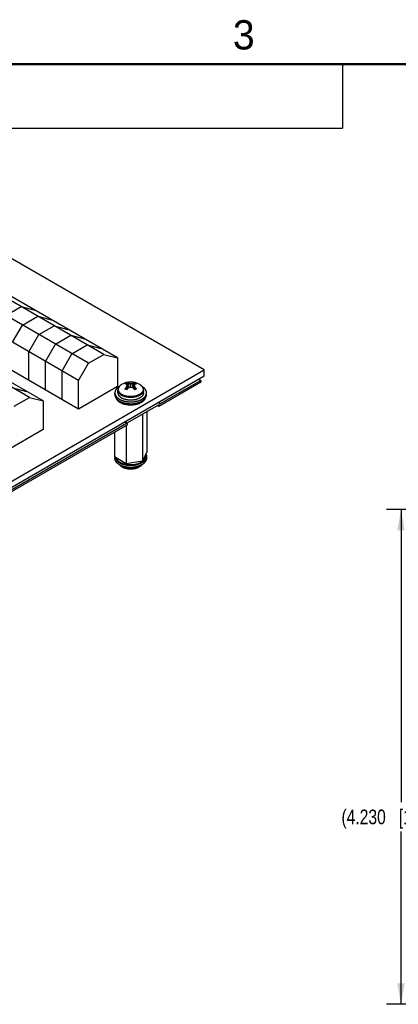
# Model space of a CAD drawing. Header units: inches. Extents: x 0 to 22, y 0 to 17.
# Tile 8 of 16: x 6.4 to 9.6, y 8.5 to 16.9. Entities that reach past the tile are written whole.
import ezdxf

# ---------------------------------------------------------------- set-up
doc = ezdxf.new("R2010")
doc.units = ezdxf.units.IN
doc.header["$LTSCALE"] = 1.21
doc.header["$MEASUREMENT"] = 0
doc.layers.get('0').update_dxf_attribs({"linetype": 'CONTINUOUS'})
doc.layers.add('02___PRT_ALL_AXES', color=7, linetype='CONTINUOUS')
doc.layers.add('DIMENSIONS', color=7, linetype='CONTINUOUS')
doc.styles.get("Standard").update_dxf_attribs({"font": 'txt', "width": 0.8})
doc.styles.add('TEXTSTYLE_2', font='txt')
doc.dimstyles.new('DIMSTYLE_1', dxfattribs={"dimtxt": 0.125, "dimasz": 0.18, "dimexe": 0.125, "dimexo": 0.0625, "dimgap": 0.0625, "dimtad": 0, "dimtih": 1, "dimtoh": 1, "dimdec": 3, "dimzin": 4, "dimdsep": 46, "dimtxsty": 'STANDARD', "dimblk": '_FILLED', "dimblk1": '_FILLED', "dimblk2": '_FILLED', "dimcen": 0.09, "dimadec": 0, "dimazin": 0, "dimtp": 0.001, "dimtm": 0.001, "dimtfac": 1, "dimtdec": 3, "dimtofl": 0, "dimtmove": 0, "dimatfit": 3, "dimldrblk": '_FILLED', "dimfxl": 1, "dimtolj": 1, "dimtzin": 4, "dimarcsym": 0})

# ---------------------------------------------------------------- blocks, each defined once
blk = doc.blocks.new('_FILLED')
at = {"color": 0, "linetype": 'BYBLOCK'}
blk.add_solid([(0, 0), (-1, 0.174), (-1, -0.174)], dxfattribs=at)
blk = doc.blocks.new('*D16')
at = {"layer": 'DIMENSIONS', "color": 2, "linetype": 'CONTINUOUS'}
for p, q in [((12.4646, 12.6946), (9.5, 12.6946)), ((9.625, 12.6946), (9.625, 10.1914)), ((9.625, 8.4646), (9.625, 9.9414)), ((12.4646, 8.4646), (9.5, 8.4646))]:
    blk.add_line(p, q, dxfattribs=at)
at = {"layer": 'DIMENSIONS', "color": 2, "linetype": 'CONTINUOUS', "xscale": 0.18, "yscale": 0.18, "zscale": 0.18}
for p, rotation in [((9.625, 12.6946), 90), ((9.625, 8.4646), 270)]:
    blk.add_blockref('_FILLED', p, dxfattribs=dict(at, rotation=rotation))
at = {"layer": 'DIMENSIONS', "color": 2, "linetype": 'CONTINUOUS', "insert": (9.625, 10.1289), "char_height": 0.125, "width": 1.625, "attachment_point": 2, "line_spacing_factor": 0.9}
blk.add_mtext('(4.230{\\Ftxt.shx;\\W1.000000;\\H0.125000; }[107.44])', dxfattribs=at)

msp = doc.modelspace()

# ---------------------------------------------------------------- linework, layer by layer
at = {"color": 2, "linetype": 'CONTINUOUS'}
for p, q in [((0.4999, 16.5), (9.1249, 16.5)), ((9.1249, 16.5), (9.1249, 15.9531)), ((0.4999, 15.9531), (9.1249, 15.9531))]:
    msp.add_line(p, q, dxfattribs=at)
at = {"color": 7, "linetype": 'CONTINUOUS'}
for p, q in [((7.9428, 13.8861), (4.9517, 15.6131)), ((7.0837, 14.0188), (5.1038, 15.1619)), ((6.9529, 13.9433), (4.973, 15.0864)), ((7.2003, 13.9882), (5.2204, 15.1313)), ((6.868, 13.7963), (4.8881, 14.9394)), ((6.4473, 13.6513), (4.4674, 14.7945)), ((6.5639, 13.6207), (4.584, 14.7639)), ((6.868, 13.5513), (4.8881, 14.6945)), ((6.2457, 14.3515), (6.3766, 14.4271)), ((6.3766, 14.4271), (6.4932, 14.3964)), ((6.3872, 14.2699), (6.518, 14.3454)), ((6.518, 14.3454), (6.6347, 14.3148)), ((6.3023, 14.1229), (6.3872, 14.2699)), ((6.5286, 14.1882), (6.6594, 14.2637)), ((6.6594, 14.2637), (6.7761, 14.2331)), ((6.4437, 14.0412), (6.5286, 14.1882)), ((6.67, 14.1066), (6.8008, 14.1821)), ((6.8008, 14.1821), (6.9175, 14.1515)), ((6.5852, 13.9596), (6.67, 14.1066)), ((6.8114, 14.0249), (6.9422, 14.1004)), ((6.9422, 14.1004), (7.0589, 14.0698)), ((6.4437, 13.7963), (6.4437, 14.0412)), ((6.7266, 13.8779), (6.8114, 14.0249)), ((6.9529, 13.9433), (7.0837, 14.0188)), ((7.0837, 14.0188), (7.2003, 13.9882)), ((7.2003, 13.9882), (7.2003, 13.7432)), ((3.9476, 11.5794), (7.9428, 13.8861)), ((6.5852, 13.7146), (6.5852, 13.9596)), ((6.868, 13.7963), (6.9529, 13.9433)), ((7.9428, 13.8355), (7.9428, 13.8861)), ((3.9476, 11.5288), (7.9428, 13.8355)), ((6.7266, 13.633), (6.7266, 13.8779)), ((7.8954, 13.8082), (7.9145, 13.7971)), ((6.3058, 13.733), (6.4225, 13.7024)), ((6.868, 13.5513), (6.868, 13.7963)), ((7.2003, 13.7432), (6.868, 13.5513)), ((7.2637, 13.7664), (7.264, 13.7666)), ((7.2642, 13.7249), (7.2771, 13.7323)), ((7.2771, 13.7323), (7.2832, 13.7456)), ((7.2771, 13.7323), (7.2771, 13.7378)), ((7.2776, 13.7741), (7.2905, 13.7666)), ((7.2832, 13.7456), (7.2832, 13.7537)), ((7.2905, 13.7666), (7.2905, 13.7721)), ((7.2905, 13.7666), (7.3135, 13.7631)), ((7.3135, 13.7363), (7.3135, 13.7712)), ((7.3135, 13.7631), (7.3365, 13.7666)), ((7.3365, 13.7666), (7.3494, 13.7741)), ((7.3365, 13.7666), (7.3365, 13.7721)), ((7.3437, 13.7456), (7.3437, 13.7537)), ((7.3437, 13.7456), (7.3499, 13.7323)), ((7.3499, 13.7323), (7.3499, 13.7378)), ((7.3499, 13.7323), (7.3628, 13.7249)), ((7.3629, 13.7665), (7.3632, 13.7664)), ((7.4093, 13.7466), (7.4094, 13.7464)), ((7.9145, 13.7971), (7.9145, 13.7808)), ((6.3165, 13.5758), (6.4473, 13.6513)), ((6.4473, 13.6513), (6.5639, 13.6207)), ((7.1785, 13.6755), (7.1785, 13.691)), ((7.204, 13.691), (7.204, 13.7138)), ((7.423, 13.691), (7.423, 13.7138)), ((7.4485, 13.6755), (7.4485, 13.691)), ((6.5639, 13.6207), (6.5639, 13.3758)), ((7.4155, 13.509), (7.4155, 13.1054)), ((7.4529, 13.5306), (7.4529, 13.1859)), ((7.2761, 13.4122), (7.2761, 13.0838)), ((6.5639, 13.3758), (6.2316, 13.1839)), ((7.1741, 13.3533), (7.1741, 13.1428)), ((7.2761, 13.0838), (7.1741, 13.1428)), ((7.1785, 13.1402), (7.1785, 13.1309)), ((7.4529, 13.1859), (7.4155, 13.1054)), ((7.4385, 13.1548), (7.4385, 13.1464)), ((7.4485, 13.1464), (7.4485, 13.1309)), ((7.2381, 13.0588), (7.2361, 13.0599)), ((7.4155, 13.1054), (7.2761, 13.0838))]:
    msp.add_line(p, q, dxfattribs=at)
at = {"color": 7, "linetype": 'CONTINUOUS', "const_width": 0.02}
msp.add_lwpolyline([(21.5, 16.5), (0.5, 16.5)], dxfattribs=at)
at = {"color": 7, "linetype": 'CONTINUOUS'}
for centre, radius, start, end in [((7.3135, 13.6347), 0.1489, 58.68613, 121.31387), ((7.2577, 13.6971), 0.0696, 84.63877, 84.97402), ((7.4149, 13.5941), 0.1995, 139.06533, 139.24342), ((7.0986, 13.4233), 0.3435, 59.99162, 61.25442), ((7.3217, 13.6815), 0.1027, 115.68187, 124.14403), ((7.4213, 13.5809), 0.2132, 132.59168, 137.50394), ((7.0744, 13.3817), 0.3915, 58.82186, 59.97891), ((7.8723, 13.9581), 0.6229, 197.18215, 199.13478), ((7.2744, 13.7026), 0.0715, 87.46519, 87.81632), ((7.4472, 13.8139), 0.1887, 205.60712, 209.08343), ((7.4634, 13.5359), 0.2596, 135.71346, 135.85207), ((7.4348, 13.5731), 0.2132, 132.59171, 137.5039), ((7.5848, 13.8478), 0.3184, 198.72628, 201.89747), ((7.9018, 13.9683), 0.6542, 199.12877, 201.30115), ((7.2957, 13.6097), 0.1625, 83.70819, 91.82358), ((8.0111, 13.9169), 0.7361, 191.77558, 194.49596), ((7.3489, 13.5596), 0.1802, 101.34437, 108.91841), ((7.3313, 13.6097), 0.1625, 88.17642, 96.29181), ((7.278, 13.5596), 0.1802, 71.08158, 78.65564), ((6.6159, 13.9169), 0.7361, 345.50334, 348.22442), ((6.7251, 13.9683), 0.6542, 338.69844, 340.87123), ((7.1922, 13.5731), 0.2132, 42.4961, 47.40829), ((7.0422, 13.8478), 0.3184, 338.1025, 341.27372), ((6.7547, 13.9581), 0.6229, 340.86522, 342.81785), ((7.1798, 13.8139), 0.1887, 330.9164, 334.39288), ((7.3525, 13.7026), 0.0715, 92.18369, 92.53499), ((7.1635, 13.5359), 0.2596, 44.14793, 44.28654), ((7.3063, 13.6834), 0.1006, 59.97887, 64.36203), ((7.5378, 13.4066), 0.3627, 118.77898, 121.22421), ((7.2056, 13.5809), 0.2132, 42.49611, 47.40829), ((7.3044, 13.6802), 0.1043, 55.88665, 59.99223), ((7.3693, 13.6971), 0.0695, 95.02575, 95.36159), ((7.2121, 13.5942), 0.1995, 40.75656, 40.93457), ((7.3184, 13.7871), 0.1589, 282.67104, 285.75338), ((7.2963, 13.7332), 0.1454, 246.62583, 247.44309), ((7.3022, 13.7766), 0.1778, 250.90332, 252.50977), ((7.3309, 13.7327), 0.1449, 292.55417, 293.37444), ((7.2657, 13.118), 0.0646, 219.31889, 221.50205), ((7.3135, 13.1871), 0.1489, 238.68611, 301.31387), ((7.2887, 13.1465), 0.1013, 239.99894, 240.63816)]:
    msp.add_arc(centre, radius, start, end, dxfattribs=at)
for points, knots in [([(7.2158, 13.7447), (7.2143, 13.7439), (7.2114, 13.7421), (7.2061, 13.7383), (7.1999, 13.7333), (7.1945, 13.7279), (7.1907, 13.7234), (7.1881, 13.72), (7.1859, 13.7165), (7.1839, 13.713), (7.1822, 13.7094), (7.1809, 13.7057), (7.1798, 13.7021), (7.179, 13.6984), (7.1786, 13.6947), (7.1785, 13.6922), (7.1785, 13.691)], [0, 0, 0, 0, 0.074838, 0.147805, 0.288034, 0.420821, 0.484565, 0.546629, 0.607118, 0.666161, 0.723909, 0.780537, 0.836239, 0.89123, 0.945737, 1, 1, 1, 1]), ([(7.2361, 13.7619), (7.2349, 13.7612), (7.2325, 13.7597), (7.228, 13.7565), (7.2238, 13.7531), (7.22, 13.7494), (7.2173, 13.7466), (7.2149, 13.7436), (7.2127, 13.7406), (7.2107, 13.7375), (7.2089, 13.7343), (7.2074, 13.731), (7.2062, 13.7277), (7.2052, 13.7243), (7.2045, 13.7208), (7.2041, 13.7173), (7.204, 13.715), (7.204, 13.7138)], [0, 0, 0, 0, 0.070475, 0.139628, 0.27388, 0.339108, 0.40315, 0.466085, 0.528004, 0.589004, 0.649199, 0.708705, 0.767644, 0.826134, 0.884263, 0.942156, 1, 1, 1, 1]), ([(7.2361, 13.7619), (7.2338, 13.7605), (7.2305, 13.7583), (7.2263, 13.7551), (7.2226, 13.7518), (7.2191, 13.7484), (7.2161, 13.7448), (7.2141, 13.742), (7.2124, 13.7392), (7.2108, 13.7364), (7.2096, 13.7335), (7.2085, 13.7306), (7.2077, 13.7276), (7.2071, 13.7247), (7.2068, 13.7217), (7.2068, 13.7187), (7.207, 13.7157), (7.2074, 13.7128), (7.2081, 13.7098), (7.209, 13.7069), (7.2102, 13.704), (7.2116, 13.7011), (7.2133, 13.6983), (7.2152, 13.6955), (7.2173, 13.6928), (7.2205, 13.6892), (7.224, 13.6859), (7.228, 13.6827), (7.2311, 13.6803), (7.2345, 13.6781), (7.2369, 13.6767), (7.2381, 13.676)], [0, 0, 0, 0, 0.073543, 0.108896, 0.143296, 0.20927, 0.240924, 0.271736, 0.301761, 0.331067, 0.359735, 0.387855, 0.415529, 0.44287, 0.469996, 0.49703, 0.524098, 0.551325, 0.578832, 0.606734, 0.635138, 0.66414, 0.693826, 0.724269, 0.75553, 0.787659, 0.854635, 0.889548, 0.925417, 0.962241, 1, 1, 1, 1]), ([(7.4094, 13.7464), (7.4107, 13.7449), (7.4132, 13.7416), (7.4157, 13.7373), (7.4173, 13.7338), (7.4183, 13.7311), (7.4191, 13.7285), (7.4196, 13.7258), (7.42, 13.7231), (7.4202, 13.7204), (7.4201, 13.7176), (7.4199, 13.7149), (7.4194, 13.7122), (7.4188, 13.7096), (7.4179, 13.7069), (7.4169, 13.7043), (7.4156, 13.7017), (7.4136, 13.6982), (7.4107, 13.694), (7.4064, 13.6891), (7.4014, 13.6845), (7.3958, 13.6802), (7.3895, 13.6762), (7.3827, 13.6726), (7.3753, 13.6692), (7.3674, 13.6663), (7.3592, 13.6638), (7.3506, 13.6617), (7.3417, 13.66), (7.3326, 13.6588), (7.3233, 13.6581), (7.314, 13.6579), (7.3046, 13.6581), (7.2953, 13.6588), (7.2862, 13.6599), (7.2773, 13.6615), (7.2686, 13.6636), (7.2603, 13.666), (7.2524, 13.6689), (7.245, 13.6722), (7.2403, 13.6747), (7.2381, 13.676)], [0, 0, 0, 0, 0.025561, 0.049961, 0.061794, 0.073419, 0.084869, 0.096182, 0.107397, 0.118557, 0.129704, 0.14088, 0.152128, 0.163489, 0.175002, 0.186702, 0.198624, 0.210796, 0.235981, 0.262433, 0.290258, 0.319505, 0.350178, 0.382238, 0.415612, 0.450197, 0.485864, 0.522465, 0.559833, 0.597792, 0.636153, 0.674721, 0.7133, 0.751691, 0.789699, 0.827137, 0.863825, 0.899595, 0.934297, 0.967801, 1, 1, 1, 1]), ([(7.2771, 13.7644), (7.2749, 13.7649), (7.2706, 13.7657), (7.2663, 13.7662), (7.2642, 13.7663)], [0, 0, 0, 0, 0.50921, 1, 1, 1, 1]), ([(7.2832, 13.7537), (7.2827, 13.7547), (7.2817, 13.7567), (7.2802, 13.7594), (7.2786, 13.762), (7.2776, 13.7636), (7.2771, 13.7644)], [0, 0, 0, 0, 0.273549, 0.531508, 0.773692, 1, 1, 1, 1]), ([(7.2771, 13.7378), (7.2776, 13.7392), (7.2786, 13.742), (7.2801, 13.7461), (7.2816, 13.75), (7.2827, 13.7525), (7.2832, 13.7537)], [0, 0, 0, 0, 0.264402, 0.519439, 0.76475, 1, 1, 1, 1]), ([(7.2776, 13.7741), (7.2797, 13.774), (7.2841, 13.7735), (7.2883, 13.7726), (7.2905, 13.7721)], [0, 0, 0, 0, 0.49079, 1, 1, 1, 1]), ([(7.3365, 13.7721), (7.3386, 13.7726), (7.3429, 13.7735), (7.3472, 13.774), (7.3494, 13.7741)], [0, 0, 0, 0, 0.509209, 1, 1, 1, 1]), ([(7.3499, 13.7644), (7.3494, 13.7636), (7.3483, 13.762), (7.3468, 13.7594), (7.3452, 13.7567), (7.3442, 13.7547), (7.3437, 13.7537)], [0, 0, 0, 0, 0.22631, 0.468494, 0.726452, 1, 1, 1, 1]), ([(7.3437, 13.7537), (7.3443, 13.7525), (7.3453, 13.75), (7.3469, 13.7461), (7.3484, 13.742), (7.3494, 13.7392), (7.3499, 13.7378)], [0, 0, 0, 0, 0.235251, 0.480563, 0.7356, 1, 1, 1, 1]), ([(7.3628, 13.7663), (7.3607, 13.7662), (7.3563, 13.7657), (7.3521, 13.7649), (7.3499, 13.7644)], [0, 0, 0, 0, 0.490791, 1, 1, 1, 1]), ([(7.4096, 13.7466), (7.4083, 13.748), (7.4056, 13.7509), (7.4011, 13.7548), (7.3961, 13.7585), (7.3926, 13.7608), (7.3908, 13.7619)], [0, 0, 0, 0, 0.239378, 0.485557, 0.739071, 1, 1, 1, 1]), ([(7.3908, 13.7619), (7.3927, 13.7608), (7.3962, 13.7585), (7.4011, 13.7548), (7.4055, 13.7508), (7.4081, 13.748), (7.4093, 13.7466)], [0, 0, 0, 0, 0.26614, 0.52145, 0.765977, 1, 1, 1, 1]), ([(7.423, 13.7138), (7.423, 13.7153), (7.4229, 13.7175), (7.4225, 13.7204), (7.422, 13.7233), (7.4212, 13.7261), (7.4203, 13.7289), (7.4192, 13.7317), (7.4176, 13.7352), (7.4153, 13.7391), (7.4126, 13.743), (7.4106, 13.7454), (7.4096, 13.7466)], [0, 0, 0, 0, 0.121114, 0.181746, 0.242524, 0.364696, 0.426202, 0.488026, 0.612816, 0.739493, 0.868443, 1, 1, 1, 1]), ([(7.4485, 13.691), (7.4485, 13.6922), (7.4484, 13.6947), (7.4479, 13.6984), (7.4471, 13.7021), (7.4461, 13.7057), (7.4447, 13.7094), (7.443, 13.713), (7.4411, 13.7165), (7.4388, 13.72), (7.4363, 13.7234), (7.4325, 13.7279), (7.427, 13.7333), (7.4209, 13.7383), (7.4155, 13.7421), (7.4127, 13.7439), (7.4112, 13.7447)], [0, 0, 0, 0, 0.054262, 0.108767, 0.163757, 0.219458, 0.276084, 0.333831, 0.392872, 0.45336, 0.515425, 0.579167, 0.711941, 0.852186, 0.92517, 1, 1, 1, 1]), ([(7.1785, 13.691), (7.1785, 13.6897), (7.1786, 13.6871), (7.1791, 13.6833), (7.1799, 13.6795), (7.181, 13.6757), (7.1825, 13.672), (7.1843, 13.6683), (7.1863, 13.6647), (7.1887, 13.6611), (7.1914, 13.6576), (7.1944, 13.6542), (7.1977, 13.6508), (7.2025, 13.6465), (7.2078, 13.6424), (7.2135, 13.6386), (7.2165, 13.6367), (7.218, 13.6358)], [0, 0, 0, 0, 0.0539, 0.108059, 0.162728, 0.218147, 0.274541, 0.332113, 0.391042, 0.451486, 0.513573, 0.577404, 0.64306, 0.710603, 0.851454, 0.924796, 1, 1, 1, 1]), ([(7.1785, 13.6755), (7.1785, 13.6742), (7.1786, 13.6716), (7.1791, 13.6678), (7.1799, 13.664), (7.181, 13.6602), (7.1825, 13.6565), (7.1843, 13.6528), (7.1863, 13.6491), (7.1887, 13.6456), (7.1914, 13.6421), (7.1944, 13.6386), (7.1977, 13.6353), (7.2025, 13.6309), (7.2078, 13.6269), (7.2135, 13.623), (7.2165, 13.6212), (7.218, 13.6203)], [0, 0, 0, 0, 0.0539, 0.108059, 0.162728, 0.218147, 0.274541, 0.332113, 0.391042, 0.451486, 0.513573, 0.577404, 0.64306, 0.710603, 0.851454, 0.924796, 1, 1, 1, 1]), ([(7.2251, 13.6065), (7.223, 13.6077), (7.2189, 13.6102), (7.2132, 13.6143), (7.208, 13.6186), (7.2034, 13.6231), (7.1994, 13.6279), (7.1959, 13.6327), (7.1931, 13.6378), (7.1917, 13.6412), (7.191, 13.643)], [0, 0, 0, 0, 0.143208, 0.281039, 0.41334, 0.540207, 0.661874, 0.778698, 0.891182, 1, 1, 1, 1]), ([(7.204, 13.7138), (7.204, 13.7128), (7.2041, 13.7107), (7.2045, 13.7076), (7.2051, 13.7045), (7.206, 13.7015), (7.2072, 13.6984), (7.2087, 13.6954), (7.2104, 13.6925), (7.2123, 13.6896), (7.2145, 13.6867), (7.2178, 13.683), (7.2215, 13.6794), (7.2255, 13.6761), (7.2288, 13.6737), (7.2324, 13.6713), (7.2348, 13.6698), (7.236, 13.6691)], [0, 0, 0, 0, 0.053901, 0.10806, 0.162729, 0.218149, 0.274543, 0.332115, 0.391045, 0.451488, 0.513574, 0.577408, 0.710566, 0.780031, 0.851431, 0.924768, 1, 1, 1, 1]), ([(7.204, 13.691), (7.204, 13.6899), (7.2041, 13.6879), (7.2045, 13.6848), (7.2051, 13.6817), (7.206, 13.6786), (7.2072, 13.6756), (7.2087, 13.6726), (7.2104, 13.6696), (7.2123, 13.6667), (7.2145, 13.6639), (7.2178, 13.6601), (7.2215, 13.6566), (7.2255, 13.6533), (7.2288, 13.6508), (7.2324, 13.6485), (7.2348, 13.647), (7.236, 13.6463)], [0, 0, 0, 0, 0.053901, 0.10806, 0.162729, 0.218149, 0.274543, 0.332115, 0.391045, 0.451488, 0.513574, 0.577408, 0.710566, 0.780031, 0.851431, 0.924768, 1, 1, 1, 1]), ([(7.218, 13.6358), (7.2204, 13.6345), (7.2253, 13.6318), (7.2331, 13.6282), (7.2413, 13.625), (7.2499, 13.6221), (7.2588, 13.6196), (7.268, 13.6175), (7.2775, 13.6158), (7.2872, 13.6144), (7.297, 13.6135), (7.3069, 13.613), (7.3168, 13.613), (7.3267, 13.6133), (7.3365, 13.6141), (7.3463, 13.6153), (7.3558, 13.6169), (7.3651, 13.6189), (7.3741, 13.6212), (7.3828, 13.624), (7.3912, 13.6271), (7.3991, 13.6306), (7.4065, 13.6344), (7.4135, 13.6385), (7.4199, 13.6429), (7.4257, 13.6475), (7.4309, 13.6524), (7.4355, 13.6575), (7.4395, 13.6628), (7.4427, 13.6682), (7.4449, 13.6729), (7.4462, 13.6767), (7.447, 13.6795), (7.4477, 13.6824), (7.4481, 13.6852), (7.4484, 13.6881), (7.4485, 13.69), (7.4485, 13.691)], [0, 0, 0, 0, 0.030656, 0.062386, 0.0951, 0.128719, 0.163155, 0.198302, 0.234046, 0.270266, 0.306838, 0.343629, 0.38051, 0.417347, 0.454006, 0.490357, 0.526274, 0.561632, 0.596318, 0.630222, 0.663247, 0.695307, 0.72633, 0.756259, 0.785059, 0.812711, 0.839227, 0.86464, 0.889018, 0.912458, 0.935095, 0.946166, 0.957102, 0.967926, 0.978665, 0.989347, 1, 1, 1, 1]), ([(7.2574, 13.6595), (7.2555, 13.6602), (7.2517, 13.6616), (7.2462, 13.6639), (7.241, 13.6664), (7.2377, 13.6682), (7.236, 13.6691)], [0, 0, 0, 0, 0.259814, 0.51335, 0.760208, 1, 1, 1, 1]), ([(7.3533, 13.6321), (7.3508, 13.6315), (7.3458, 13.6305), (7.3381, 13.6293), (7.3304, 13.6284), (7.3225, 13.6279), (7.3146, 13.6277), (7.3067, 13.6278), (7.2988, 13.6283), (7.291, 13.629), (7.2833, 13.6301), (7.2758, 13.6315), (7.2685, 13.6333), (7.2614, 13.6353), (7.2546, 13.6376), (7.2481, 13.6402), (7.2419, 13.6431), (7.2379, 13.6452), (7.236, 13.6463)], [0, 0, 0, 0, 0.063249, 0.127419, 0.192295, 0.257659, 0.323283, 0.38894, 0.454401, 0.51944, 0.583833, 0.647366, 0.709834, 0.771042, 0.830813, 0.888984, 0.945419, 1, 1, 1, 1]), ([(7.2488, 13.607), (7.2514, 13.6062), (7.2566, 13.6047), (7.2646, 13.6027), (7.2729, 13.6011), (7.2813, 13.5997), (7.2898, 13.5987), (7.3014, 13.5977), (7.3159, 13.5973), (7.3332, 13.5981), (7.3475, 13.5999), (7.3586, 13.6019), (7.3668, 13.6038), (7.3747, 13.6059), (7.3823, 13.6083), (7.3897, 13.611), (7.3967, 13.614), (7.4034, 13.6173), (7.4098, 13.6207), (7.4157, 13.6244), (7.4212, 13.6284), (7.4262, 13.6325), (7.4308, 13.6368), (7.4349, 13.6412), (7.4385, 13.6458), (7.4415, 13.6506), (7.444, 13.6554), (7.446, 13.6604), (7.4474, 13.6653), (7.4483, 13.6704), (7.4485, 13.6738), (7.4485, 13.6755)], [0, 0, 0, 0, 0.034431, 0.069512, 0.105158, 0.141276, 0.177771, 0.214544, 0.288508, 0.362358, 0.435276, 0.471145, 0.50649, 0.541223, 0.575261, 0.608528, 0.640957, 0.672488, 0.703075, 0.732679, 0.761279, 0.788866, 0.815452, 0.841064, 0.865752, 0.889585, 0.91266, 0.935091, 0.957018, 0.978598, 1, 1, 1, 1]), ([(7.3695, 13.6595), (7.3674, 13.6588), (7.3631, 13.6574), (7.3564, 13.6556), (7.3495, 13.6541), (7.3425, 13.6528), (7.3354, 13.6518), (7.3281, 13.6511), (7.3208, 13.6507), (7.3135, 13.6506), (7.3061, 13.6507), (7.2988, 13.6511), (7.2916, 13.6518), (7.2844, 13.6528), (7.2774, 13.6541), (7.2706, 13.6556), (7.2639, 13.6574), (7.2596, 13.6588), (7.2574, 13.6595)], [0, 0, 0, 0, 0.05928, 0.119815, 0.181449, 0.244017, 0.307341, 0.371239, 0.435523, 0.5, 0.564477, 0.628761, 0.692659, 0.755983, 0.818551, 0.880185, 0.94072, 1, 1, 1, 1]), ([(7.423, 13.691), (7.423, 13.6902), (7.4229, 13.6888), (7.4227, 13.6866), (7.4224, 13.6844), (7.4218, 13.6814), (7.4207, 13.6778), (7.4188, 13.6735), (7.4164, 13.6693), (7.4135, 13.6652), (7.4102, 13.6612), (7.4064, 13.6574), (7.4021, 13.6537), (7.3974, 13.6503), (7.3923, 13.647), (7.3868, 13.6439), (7.3809, 13.6411), (7.3747, 13.6385), (7.3683, 13.6362), (7.3638, 13.6348), (7.3616, 13.6342)], [0, 0, 0, 0, 0.024669, 0.049397, 0.074245, 0.099269, 0.150046, 0.202163, 0.255974, 0.311771, 0.36978, 0.430161, 0.493013, 0.558378, 0.626249, 0.69657, 0.769249, 0.844157, 0.921136, 1, 1, 1, 1]), ([(7.423, 13.7138), (7.423, 13.7131), (7.4229, 13.7118), (7.4227, 13.7091), (7.4221, 13.7056), (7.421, 13.7016), (7.4194, 13.6976), (7.4174, 13.6937), (7.4149, 13.6899), (7.412, 13.6861), (7.4087, 13.6825), (7.405, 13.679), (7.4009, 13.6757), (7.3965, 13.6725), (7.3917, 13.6695), (7.3866, 13.6667), (7.3811, 13.6641), (7.3755, 13.6617), (7.3715, 13.6602), (7.3695, 13.6595)], [0, 0, 0, 0, 0.02519, 0.050432, 0.10126, 0.152905, 0.205734, 0.260071, 0.316192, 0.374318, 0.434616, 0.497203, 0.562145, 0.629466, 0.699149, 0.771142, 0.845361, 0.921693, 1, 1, 1, 1]), ([(7.4359, 13.643), (7.4355, 13.6419), (7.4347, 13.6397), (7.4332, 13.6366), (7.4314, 13.6335), (7.4294, 13.6304), (7.4271, 13.6274), (7.4238, 13.6234), (7.42, 13.6196), (7.4159, 13.6161), (7.4125, 13.6134), (7.409, 13.6109), (7.4039, 13.6076), (7.3971, 13.6037), (7.3914, 13.601), (7.3884, 13.5997)], [0, 0, 0, 0, 0.051983, 0.104975, 0.159118, 0.214535, 0.271332, 0.329593, 0.450728, 0.513729, 0.57837, 0.644656, 0.712578, 0.853211, 1, 1, 1, 1]), ([(7.218, 13.6203), (7.22, 13.6192), (7.2241, 13.617), (7.2304, 13.6139), (7.2371, 13.6111), (7.2417, 13.6094), (7.244, 13.6086)], [0, 0, 0, 0, 0.23982, 0.486745, 0.740288, 1, 1, 1, 1]), ([(7.2386, 13.5997), (7.2362, 13.6007), (7.2317, 13.6028), (7.2272, 13.6052), (7.2251, 13.6065)], [0, 0, 0, 0, 0.508369, 1, 1, 1, 1]), ([(7.3865, 13.5989), (7.3838, 13.5978), (7.3783, 13.5957), (7.3698, 13.593), (7.3609, 13.5906), (7.3518, 13.5887), (7.3424, 13.5872), (7.3329, 13.5861), (7.3232, 13.5855), (7.3135, 13.5852), (7.3038, 13.5855), (7.2941, 13.5861), (7.2845, 13.5872), (7.2752, 13.5887), (7.266, 13.5906), (7.2572, 13.593), (7.2487, 13.5957), (7.2432, 13.5978), (7.2405, 13.5989)], [0, 0, 0, 0, 0.058202, 0.118061, 0.179386, 0.241964, 0.305562, 0.369938, 0.434838, 0.500001, 0.565164, 0.630064, 0.69444, 0.758039, 0.820616, 0.881942, 0.941798, 1, 1, 1, 1]), ([(7.218, 13.0758), (7.2165, 13.0766), (7.2135, 13.0785), (7.2078, 13.0823), (7.2025, 13.0864), (7.1977, 13.0907), (7.1944, 13.0941), (7.1914, 13.0975), (7.1887, 13.101), (7.1863, 13.1046), (7.1843, 13.1082), (7.1825, 13.1119), (7.181, 13.1156), (7.1799, 13.1194), (7.1791, 13.1232), (7.1786, 13.127), (7.1785, 13.1296), (7.1785, 13.1309)], [0, 0, 0, 0, 0.075204, 0.148546, 0.289397, 0.35694, 0.422596, 0.486427, 0.548514, 0.608958, 0.667887, 0.725459, 0.781853, 0.837272, 0.891941, 0.9461, 1, 1, 1, 1]), ([(7.218, 13.0913), (7.2166, 13.0921), (7.2139, 13.0937), (7.2088, 13.0971), (7.204, 13.1007), (7.1995, 13.1045), (7.1955, 13.1084), (7.191, 13.1134), (7.1872, 13.1187), (7.1846, 13.1231), (7.183, 13.1264), (7.1816, 13.1297), (7.1804, 13.1331), (7.1795, 13.1365), (7.1791, 13.1387), (7.1789, 13.1399)], [0, 0, 0, 0, 0.074106, 0.14658, 0.286424, 0.353799, 0.419492, 0.545959, 0.666346, 0.724504, 0.781444, 0.837302, 0.892232, 0.946404, 1, 1, 1, 1]), ([(7.2251, 13.0953), (7.2229, 13.0966), (7.2187, 13.0992), (7.2129, 13.1034), (7.2076, 13.1079), (7.2029, 13.1126), (7.1988, 13.1175), (7.1954, 13.1225), (7.1931, 13.1269), (7.1915, 13.1304), (7.1909, 13.1322), (7.1906, 13.1331)], [0, 0, 0, 0, 0.143717, 0.28187, 0.414307, 0.541145, 0.662645, 0.779206, 0.891392, 0.946096, 1, 1, 1, 1]), ([(7.4485, 13.1464), (7.4485, 13.1454), (7.4484, 13.1435), (7.4481, 13.1406), (7.4477, 13.1378), (7.447, 13.1349), (7.4462, 13.1321), (7.4449, 13.1283), (7.4427, 13.1236), (7.4395, 13.1182), (7.4355, 13.1129), (7.4309, 13.1078), (7.4257, 13.1029), (7.4199, 13.0983), (7.4135, 13.0939), (7.4065, 13.0898), (7.3991, 13.086), (7.3912, 13.0825), (7.3828, 13.0794), (7.3741, 13.0767), (7.3651, 13.0743), (7.3558, 13.0723), (7.3463, 13.0707), (7.3365, 13.0695), (7.3267, 13.0687), (7.3168, 13.0684), (7.3069, 13.0685), (7.297, 13.0689), (7.2872, 13.0699), (7.2775, 13.0712), (7.268, 13.0729), (7.2588, 13.075), (7.2499, 13.0775), (7.2413, 13.0804), (7.2331, 13.0837), (7.2253, 13.0872), (7.2204, 13.0899), (7.218, 13.0913)], [0, 0, 0, 0, 0.010653, 0.021335, 0.032074, 0.042898, 0.053834, 0.064905, 0.087542, 0.110982, 0.13536, 0.160773, 0.187289, 0.214941, 0.243741, 0.27367, 0.304693, 0.336753, 0.369778, 0.403682, 0.438368, 0.473726, 0.509643, 0.545994, 0.582653, 0.61949, 0.656371, 0.693162, 0.729734, 0.765954, 0.801698, 0.836845, 0.871281, 0.9049, 0.937614, 0.969344, 1, 1, 1, 1]), ([(7.4485, 13.1309), (7.4485, 13.1299), (7.4484, 13.128), (7.4481, 13.1251), (7.4477, 13.1223), (7.447, 13.1194), (7.4462, 13.1166), (7.4449, 13.1128), (7.4427, 13.1081), (7.4395, 13.1027), (7.4355, 13.0974), (7.4309, 13.0923), (7.4257, 13.0874), (7.4199, 13.0828), (7.4135, 13.0784), (7.4065, 13.0743), (7.3991, 13.0705), (7.3912, 13.067), (7.3828, 13.0639), (7.3741, 13.0612), (7.3651, 13.0588), (7.3558, 13.0568), (7.3463, 13.0552), (7.3365, 13.054), (7.3267, 13.0532), (7.3168, 13.0529), (7.3069, 13.0529), (7.297, 13.0534), (7.2872, 13.0543), (7.2775, 13.0557), (7.268, 13.0574), (7.2588, 13.0595), (7.2499, 13.062), (7.2413, 13.0649), (7.2331, 13.0682), (7.2253, 13.0717), (7.2204, 13.0744), (7.218, 13.0758)], [0, 0, 0, 0, 0.010653, 0.021335, 0.032074, 0.042898, 0.053834, 0.064905, 0.087542, 0.110982, 0.13536, 0.160773, 0.187289, 0.214941, 0.243741, 0.27367, 0.304693, 0.336753, 0.369778, 0.403682, 0.438368, 0.473726, 0.509643, 0.545994, 0.582653, 0.61949, 0.656371, 0.693162, 0.729734, 0.765954, 0.801698, 0.836845, 0.871281, 0.9049, 0.937614, 0.969344, 1, 1, 1, 1]), ([(7.4385, 13.1464), (7.4385, 13.1455), (7.4384, 13.1436), (7.4381, 13.1409), (7.4377, 13.1381), (7.4371, 13.1354), (7.4362, 13.1327), (7.4349, 13.1291), (7.4328, 13.1246), (7.4296, 13.1194), (7.4257, 13.1144), (7.4211, 13.1096), (7.4177, 13.1065), (7.416, 13.1051)], [0, 0, 0, 0, 0.056573, 0.11331, 0.170372, 0.227915, 0.286089, 0.345037, 0.465717, 0.590927, 0.721393, 0.857638, 1, 1, 1, 1]), ([(7.444, 13.1662), (7.4448, 13.1646), (7.446, 13.1614), (7.4474, 13.1564), (7.4483, 13.1514), (7.4485, 13.1481), (7.4485, 13.1464)], [0, 0, 0, 0, 0.256765, 0.507809, 0.754911, 1, 1, 1, 1]), ([(7.2361, 13.0599), (7.2343, 13.061), (7.2308, 13.0633), (7.2259, 13.067), (7.2214, 13.071), (7.2187, 13.0738), (7.2174, 13.0752)], [0, 0, 0, 0, 0.26093, 0.514443, 0.760622, 1, 1, 1, 1]), ([(7.236, 13.0633), (7.2346, 13.0641), (7.2319, 13.0658), (7.2267, 13.0693), (7.2231, 13.0722), (7.2209, 13.0743)], [0, 0, 0, 0, 0.261396, 0.515291, 1, 1, 1, 1]), ([(7.416, 13.1051), (7.4133, 13.1028), (7.409, 13.0997), (7.4029, 13.0959), (7.398, 13.0932), (7.3929, 13.0906), (7.3875, 13.0882), (7.3819, 13.0859), (7.3761, 13.0839), (7.3701, 13.082), (7.3618, 13.0797), (7.3533, 13.0779), (7.3446, 13.0764), (7.3379, 13.0756), (7.3312, 13.0749), (7.3245, 13.0745), (7.3176, 13.0742), (7.3086, 13.0742), (7.2973, 13.0747), (7.2861, 13.0759), (7.2773, 13.0773), (7.2708, 13.0785), (7.2644, 13.08), (7.2562, 13.0821), (7.2464, 13.0853), (7.2371, 13.0891), (7.2301, 13.0926), (7.2267, 13.0944), (7.2251, 13.0953)], [0, 0, 0, 0, 0.052005, 0.079184, 0.107124, 0.135802, 0.16519, 0.195251, 0.225944, 0.257224, 0.289042, 0.354059, 0.387153, 0.42055, 0.454189, 0.488002, 0.521923, 0.555886, 0.623656, 0.690787, 0.723954, 0.756768, 0.789169, 0.821099, 0.883318, 0.943059, 0.971903, 1, 1, 1, 1]), ([(7.236, 13.0633), (7.2375, 13.0625), (7.2405, 13.0608), (7.2452, 13.0585), (7.2501, 13.0564), (7.2552, 13.0544), (7.2605, 13.0526), (7.266, 13.051), (7.2715, 13.0496), (7.2792, 13.0479), (7.2891, 13.0462), (7.3012, 13.0451), (7.3134, 13.0447), (7.3256, 13.045), (7.3377, 13.0462), (7.3475, 13.0478), (7.3552, 13.0495), (7.3608, 13.051), (7.3663, 13.0526), (7.3716, 13.0544), (7.3767, 13.0563), (7.3816, 13.0585), (7.3863, 13.0607), (7.3907, 13.0632), (7.395, 13.0657), (7.4002, 13.0693), (7.4038, 13.0722), (7.4061, 13.0743)], [0, 0, 0, 0, 0.028264, 0.057287, 0.087029, 0.117455, 0.148518, 0.18017, 0.212354, 0.245014, 0.3115, 0.379112, 0.447298, 0.515488, 0.583114, 0.649621, 0.682295, 0.714496, 0.746165, 0.777249, 0.807695, 0.837461, 0.866505, 0.894795, 0.922305, 0.949018, 1, 1, 1, 1]), ([(7.239, 13.0582), (7.2416, 13.0568), (7.247, 13.054), (7.2556, 13.0505), (7.2647, 13.0474), (7.2743, 13.0449), (7.2843, 13.043), (7.2946, 13.0416), (7.305, 13.0408), (7.3156, 13.0406), (7.3261, 13.0411), (7.3365, 13.0421), (7.3466, 13.0437), (7.3565, 13.0458), (7.3659, 13.0486), (7.3734, 13.0513), (7.3791, 13.0537), (7.3845, 13.0563), (7.3884, 13.0584), (7.3908, 13.0599)], [0, 0, 0, 0, 0.056258, 0.11501, 0.176005, 0.238935, 0.303444, 0.369144, 0.435623, 0.502451, 0.569194, 0.635416, 0.700695, 0.764626, 0.826833, 0.886978, 0.91619, 0.944783, 1, 1, 1, 1]), ([(7.4112, 13.0771), (7.4098, 13.0755), (7.4069, 13.0723), (7.4021, 13.0678), (7.3967, 13.0637), (7.3928, 13.0611), (7.3908, 13.0599)], [0, 0, 0, 0, 0.238379, 0.484118, 0.737922, 1, 1, 1, 1])]:
    msp.add_open_spline(points, degree=3, knots=knots, dxfattribs=at)
at = {"layer": '02___PRT_ALL_AXES', "color": 7, "linetype": 'CONTINUOUS'}
for p, q in [((7.9145, 13.7808), (7.5539, 13.5726)), ((7.9145, 13.7971), (7.561, 13.593)), ((7.5539, 13.5889), (7.2852, 13.4338)), ((7.5539, 13.5726), (7.5398, 13.5807)), ((7.5539, 13.5726), (7.5539, 13.5889)), ((7.561, 13.593), (7.561, 13.615)), ((7.2852, 13.4174), (4.584, 11.8578)), ((7.2781, 13.4297), (4.5911, 11.8782)), ((7.2781, 13.4297), (7.259, 13.4407)), ((7.2781, 13.4297), (7.2781, 13.4517)), ((7.2852, 13.4174), (7.2852, 13.4338))]:
    msp.add_line(p, q, dxfattribs=at)

# ---------------------------------------------------------------- texts
at = {"color": 2, "linetype": 'CONTINUOUS', "insert": (8.1875, 16.875), "char_height": 0.25, "width": 0.25, "attachment_point": 1, "line_spacing_factor": 0.9, "style": 'TEXTSTYLE_2'}
msp.add_mtext('3', dxfattribs=at)

# ---------------------------------------------------------------- dimensions: what is measured, and where the dimension line sits
at = {"layer": 'DIMENSIONS', "color": 2, "linetype": 'CONTINUOUS'}
dim = msp.add_linear_dim(base=(9.625, 8.4646), p1=(12.5271, 12.6946), p2=(12.5271, 8.4646), angle=270, text='(<>)', dimstyle='DIMSTYLE_1', dxfattribs=at)
dim.commit()
dim.dimension.update_dxf_attribs({"geometry": '*D16', "text_midpoint": (9.625, 10.0664), "dimtype": 160})

doc.saveas('drawing.dxf')
